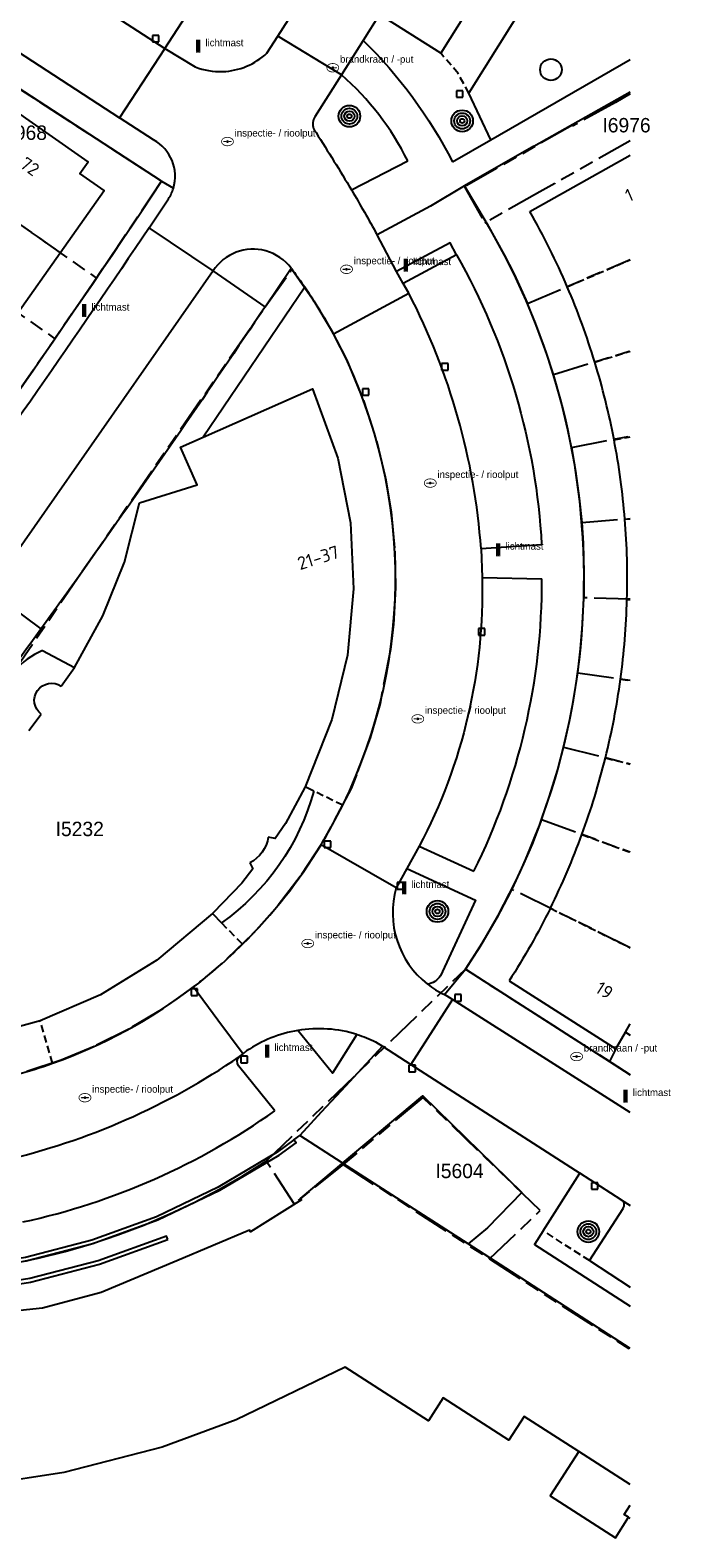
# Model space of a CAD drawing. Extents: x 168491 to 169507, y 481494 to 482503.
# Tile 93 of 108: x 169458 to 169503, y 482017 to 482121. Entities that reach past the tile are written whole.
import ezdxf
from ezdxf.enums import TextEntityAlignment as Align

# ---------------------------------------------------------------- set-up
doc = ezdxf.new("R2010")
doc.units = 0
doc.header["$LTSCALE"] = 0.5
doc.linetypes.add('KAD', pattern=[12, 5, -1, 2, -1, 2, -1])
doc.linetypes.add('STIPPELFIJN', pattern=[1.5, 1, -0.5])
doc.layers.get('0').update_dxf_attribs({"linetype": 'CONTINUOUS'})
for name, color, linetype in [('G01', 3, 'KAD'), ('G_BTD', 3, 'CONTINUOUS'), ('G_GBIP1', 7, 'CONTINUOUS'), ('G_OTD', 7, 'CONTINUOUS'), ('G_PNDMV', 1, 'CONTINUOUS'), ('G_PSHD', 1, 'CONTINUOUS'), ('G_WGD', 2, 'CONTINUOUS'), ('NAR', 7, 'CONTINUOUS'), ('PPAL', 7, 'CONTINUOUS'), ('PPUT', 7, 'CONTINUOUS'), ('PSTM', 170, 'CONTINUOUS'), ('PVGO', 7, 'CONTINUOUS'), ('Q23', 4, 'CONTINUOUS'), ('Z01', 2, 'CONTINUOUS')]:
    doc.layers.add(name, color=color, linetype=linetype)
doc.layers.add('PND', color=8, linetype='CONTINUOUS', lineweight=25)
doc.styles.add('ISO', font='isocpeur.ttf', dxfattribs={"height": 1})

# ---------------------------------------------------------------- blocks, each defined once
blk = doc.blocks.new('put')
at = {"linetype": 'ByBlock', "lineweight": -2}
h = blk.add_hatch(color=0, dxfattribs=at)
h.dxf.hatch_style = 1
edge = h.paths.add_edge_path()
edge.add_spline(control_points=[(0.44, 0), (0.44, 0.04), (0.43, 0.09), (0.36, 0.2), (0.28, 0.26), (0.09, 0.32), (-0.02, 0.33), (-0.22, 0.29), (-0.31, 0.24), (-0.42, 0.12), (-0.44, 0.06), (-0.44, -0.06), (-0.42, -0.12), (-0.33, -0.22), (-0.28, -0.26), (-0.1, -0.33), (0.04, -0.33), (0.27, -0.27), (0.37, -0.2), (0.43, -0.08), (0.44, -0.04), (0.44, 0)], knot_values=[0, 0, 0, 0, 0.380029, 0.380029, 1.118666, 1.118666, 1.857303, 1.857303, 2.59594, 2.59594, 3.13294, 3.13294, 3.66994, 3.66994, 4.20694, 4.20694, 5.079565, 5.079565, 5.952189, 5.952189, 6.283185, 6.283185, 6.283185, 6.283185], degree=3, periodic=0)
edge = h.paths.add_edge_path(flags=16)
edge.add_ellipse((0, 0), major_axis=(0.392, 0), ratio=0.689655, start_angle=0, end_angle=360)
h = blk.add_hatch(color=0, dxfattribs=at)
h.dxf.hatch_style = 1
h.paths.add_polyline_path([(-0.1, 0, -0.096396), (-0.09, 0.04), (-0.25, 0.04, 1), (-0.25, -0.04), (-0.09, -0.04, -0.096396)])
at = {"linetype": 'ByBlock', "lineweight": -2, "true_color": 0x681648}
h = blk.add_hatch(color=219, dxfattribs=at)
h.dxf.hatch_style = 1
h.paths.add_polyline_path([(0.1, 0, 1), (-0.1, 0, 1)])
at = {"linetype": 'ByBlock', "lineweight": -2}
h = blk.add_hatch(color=0, dxfattribs=at)
h.dxf.hatch_style = 1
h.paths.add_polyline_path([(0.25, 0.04), (0.09, 0.04, -0.096396), (0.1, 0, -0.096396), (0.09, -0.04), (0.25, -0.04, 1)])
at = {"color": 0, "linetype": 'ByBlock', "lineweight": -2}
blk.add_attdef('PUT', (0.5, 0.35), '', height=0.5, dxfattribs=at)
blk = doc.blocks.new('PAAL')
at = {"linetype": 'ByBlock', "lineweight": -2}
h = blk.add_hatch(color=0, dxfattribs=at)
h.dxf.hatch_style = 1
h.paths.add_polyline_path([(0.15, 0.8), (-0.15, 0.8), (-0.15, -0.1), (0, -0.1, -0.414214), (-0.1, 0, -1), (0.1, 0, -0.414214), (0, -0.1), (0.15, -0.1)])
at = {"linetype": 'ByBlock', "lineweight": -2, "true_color": 0x681648}
h = blk.add_hatch(color=219, dxfattribs=at)
h.dxf.hatch_style = 1
h.paths.add_polyline_path([(-0.1, 0, 1), (0.1, 0, 1)])
at = {"color": 0, "linetype": 'ByBlock', "lineweight": -2}
blk.add_attdef('PAAL', (0.5, 0.35), '', height=0.5, dxfattribs=at)
blk = doc.blocks.new('BOOM')
at = {"color": 0}
for radius in [0.75, 0.55, 0.35, 0.15]:
    blk.add_circle((0, 0), radius, dxfattribs=at)
blk = doc.blocks.new('SPEELOBJ')
at = {"color": 0, "linetype": 'Continuous'}
blk.add_circle((0, 0), 0.75, dxfattribs=at)
at = {"color": 0, "flags": 2}
blk.add_attdef('SPEELOBJECT', (1.45, 0), '', height=1, dxfattribs=at)
blk = doc.blocks.new('Q23')
for p, q in [((0.22, 0.22), (-0.23, 0.22)), ((-0.23, 0.22), (-0.23, -0.23)), ((0.22, -0.23), (0.22, 0.22)), ((-0.23, -0.23), (0.22, -0.23))]:
    blk.add_line(p, q)

msp = doc.modelspace()

# ---------------------------------------------------------------- linework, layer by layer
at = {"layer": 'G01'}
for p, q in [((169444.128, 482117.265), (169462.955, 482104.042)), ((169441.195, 482113.093), (169460.074, 482099.833)), ((169492.866, 482102.271), (169500, 482105.3448)), ((169462.955, 482104.042), (169460.074, 482099.833)), ((169457.168, 482095.642), (169460.074, 482099.833)), ((169494.666, 482097.35), (169500, 482098.9869)), ((169495.925, 482092.285), (169500, 482093.0595)), ((169496.632, 482087.068), (169500, 482087.3419)), ((169500, 482057.5364), (169491.773, 482061.596)), ((169474.739, 482042.722), (169488.56, 482056.039)), ((169480.07, 482042.479), (169490.241, 482035.925)), ((169490.241, 482035.925), (169500, 482029.6365))]:
    msp.add_line(p, q, dxfattribs=at)
for points in [[(169448.324, 482123.237), (169448.953, 482122.829), (169467.483, 482110.77), (169462.955, 482104.042)], [(169500, 482116.8301), (169498.975, 482116.232), (169496.001, 482114.597), (169495.986, 482114.665), (169488.494, 482110.383), (169489.912, 482107.872), (169489.998, 482107.921)], [(169500, 482113.5765), (169494.774, 482110.622), (169493.73, 482110.031), (169489.998, 482107.921)], [(169489.998, 482107.921), (169490.05, 482107.833), (169491.26, 482105.654), (169491.938, 482104.307), (169492.866, 482102.271)], [(169457.115, 482076.558), (169461.973, 482083.669), (169474.664, 482102.046), (169476.53, 482104.653), (169478.046, 482102.467), (169479.256, 482100.438), (169480.327, 482098.339), (169481.494, 482095.55), (169482.421, 482092.671), (169483.015, 482090.172), (169483.405, 482087.809), (169483.656, 482085.073), (169483.701, 482082.549), (169483.597, 482080.374), (169483.564, 482079.984), (169483.53, 482079.626), (169483.365, 482078.245), (169482.638, 482074.502), (169481.949, 482072.111), (169481.004, 482069.548), (169480.635, 482068.585), (169478.564, 482064.714), (169477.098, 482062.48), (169475.514, 482060.417), (169473.814, 482058.505), (169471.717, 482056.483), (169470.034, 482055.078), (169467.559, 482053.302), (169465.206, 482051.887), (169462.804, 482050.682), (169460.512, 482049.732), (169457.798, 482048.839)], [(169494.666, 482097.35), (169494.162, 482098.903), (169493.482, 482100.762), (169492.866, 482102.271)], [(169495.925, 482092.285), (169495.673, 482093.498), (169495.198, 482095.475), (169494.666, 482097.35)], [(169495.925, 482092.285), (169496.209, 482090.637), (169496.464, 482088.768), (169496.632, 482087.068)], [(169496.632, 482087.068), (169496.727, 482085.643), (169496.79, 482083.604), (169496.776, 482081.839)], [(169496.356, 482076.617), (169496.553, 482078.292), (169496.691, 482079.982), (169496.776, 482081.839)], [(169500, 482081.7503), (169496.776, 482081.839)], [(169495.377, 482071.462), (169495.786, 482073.275), (169496.063, 482074.728), (169496.356, 482076.617)], [(169496.356, 482076.617), (169500, 482076.118)], [(169493.849, 482066.45), (169494.382, 482067.993), (169494.945, 482069.84), (169495.377, 482071.462)], [(169495.377, 482071.462), (169500, 482070.3165)], [(169493.849, 482066.45), (169493.186, 482064.737), (169492.601, 482063.364), (169491.773, 482061.596)], [(169493.849, 482066.45), (169500, 482064.1861)], [(169491.773, 482061.596), (169491.684, 482061.416), (169490.736, 482059.611), (169489.708, 482057.837), (169488.56, 482056.039)], [(169500, 482048.7206), (169488.56, 482056.039)], [(169490.241, 482035.925), (169493.752, 482039.296), (169485.61, 482047.146), (169480.07, 482042.479)], [(169457.042, 482035.589), (169458.922, 482035.98), (169460.785, 482036.445), (169462.629, 482036.983), (169464.449, 482037.594), (169466.245, 482038.276), (169468.011, 482039.029), (169469.747, 482039.852), (169471.448, 482040.742), (169473.113, 482041.7), (169474.739, 482042.722)], [(169480.07, 482042.479), (169476.678, 482039.759), (169474.739, 482042.722)]]:
    msp.add_lwpolyline(points, dxfattribs=at)
at = {"layer": 'G_BTD', "linetype": 'Continuous', "lineweight": 25, "transparency": 33554687}
for points in [[(169488.8, 482116.882), (169492.906, 482123.483), (169497.37, 482126.07)], [(169490.328, 482113.651), (169488.8, 482116.882)]]:
    msp.add_lwpolyline(points, dxfattribs=at)
at = {"layer": 'G_BTD', "linetype": 'STIPPELFIJN', "lineweight": -3, "transparency": 33554687}
for points in [[(169488.8, 482116.882), (169488.06, 482118.259), (169486.848, 482119.654)], [(169497.167, 482035.805), (169493.963, 482037.88)]]:
    msp.add_lwpolyline(points, dxfattribs=at)
at = {"layer": 'G_GBIP1', "linetype": 'Continuous', "lineweight": 25, "transparency": 33554687}
for points in [[(169459.225, 482078.176, 0.2714956), (169456.355, 482074.497)], [(169478.047, 482068.419, -0.17189749), (169471.648, 482059.264)]]:
    msp.add_lwpolyline(points, format="xyb", dxfattribs=at)
for points in [[(169459.225, 482078.176), (169461.445, 482076.988)], [(169478.047, 482068.419), (169477.437, 482068.721)], [(169471.02, 482059.911), (169471.648, 482059.264)], [(169499.666, 482051.666), (169500, 482051.4556)], [(169499.008, 482050.505), (169498.567, 482049.638)], [(169498.567, 482049.638), (169500, 482048.7212)]]:
    msp.add_lwpolyline(points, dxfattribs=at)
at = {"layer": 'G_OTD', "linetype": 'STIPPELFIJN', "lineweight": -3, "transparency": 33554687}
for points in [[(169480.047, 482067.429), (169478.047, 482068.419)], [(169471.648, 482059.264), (169473.094, 482057.774)], [(169459.921, 482049.517), (169459.049, 482052.465)]]:
    msp.add_lwpolyline(points, dxfattribs=at)
at = {"layer": 'G_PNDMV', "linetype": 'Continuous', "lineweight": 25, "transparency": 33554687}
for points in [[(169460.446, 482105.804), (169463.491, 482110.13), (169461.814, 482111.31), (169462.38, 482112.114), (169456.521, 482116.231), (169452.913, 482111.095)], [(169493.028, 482108.67), (169500, 482112.583)], [(169457.511, 482101.633), (169460.446, 482105.804)], [(169470.361, 482092.99), (169477.946, 482096.35), (169479.712, 482091.534), (169480.579, 482087.05), (169480.803, 482082.457), (169480.371, 482077.859), (169479.305, 482073.381), (169477.437, 482068.721)], [(169461.445, 482076.988), (169463.404, 482080.59), (169464.902, 482084.309), (169465.944, 482088.442), (169469.95, 482089.694), (169468.798, 482092.29), (169470.361, 482092.99)], [(169460.515, 482075.694), (169461.445, 482076.988)], [(169458.278, 482072.63), (169459.132, 482073.759)], [(169477.437, 482068.721), (169477.413, 482068.662), (169476.089, 482066.165), (169475.362, 482065.122), (169474.879, 482065.211)], [(169473.604, 482063.43), (169473.821, 482063.024), (169473.04, 482062.012), (169471.069, 482059.952), (169471.02, 482059.911)], [(169471.02, 482059.911), (169467.155, 482056.68), (169463.25, 482054.27), (169459.049, 482052.465)], [(169491.599, 482055.237), (169499.008, 482050.505)], [(169459.049, 482052.465), (169454.576, 482051.24), (169454.315, 482051.207)], [(169499.666, 482051.666), (169500, 482052.2554)], [(169499.008, 482050.505), (169499.666, 482051.666)], [(169480.033, 482042.586), (169479.954, 482042.52), (169477.108, 482040.126), (169477.198, 482040.019), (169473.65, 482037.809), (169473.588, 482037.93), (169468.54, 482035.798)], [(169488.75, 482036.962), (169480.033, 482042.586)], [(169500, 482029.7043), (169488.75, 482036.962)], [(169468.54, 482035.798), (169463.299, 482033.585), (169459.223, 482032.516), (169448.13, 482031.355), (169443.359, 482031.616), (169433.222, 482033.58)], [(169496.428, 482022.552), (169492.643, 482024.991), (169491.576, 482023.335), (169487.016, 482026.274), (169485.992, 482024.685), (169480.214, 482028.408), (169472.659, 482024.747), (169467.521, 482022.86), (169460.697, 482021.094), (169455.289, 482020.255), (169448.251, 482019.866), (169442.783, 482020.108), (169435.806, 482021.111), (169433.826, 482021.599)], [(169500, 482020.2503), (169496.428, 482022.552)], [(169499.888, 482017.98), (169499.579, 482018.179), (169500, 482018.832)], [(169500, 482017.9078), (169499.888, 482017.98)]]:
    msp.add_lwpolyline(points, dxfattribs=at)
at = {"layer": 'G_PNDMV', "linetype": 'STIPPELFIJN', "lineweight": -3, "transparency": 33554687}
for points in [[(169452.913, 482111.095), (169460.446, 482105.804)], [(169495.627, 482103.441), (169500, 482105.3175)], [(169497.539, 482098.214), (169500, 482098.9675)], [(169498.877, 482092.811), (169500, 482093.0259)], [(169499.625, 482087.296), (169500, 482087.3268)], [(169499.774, 482081.732), (169500, 482081.7259)], [(169499.323, 482076.185), (169500, 482076.0937)], [(169498.277, 482070.718), (169500, 482070.2902)], [(169496.648, 482065.396), (169500, 482064.1693)], [(169494.455, 482060.281), (169500, 482057.5394)]]:
    msp.add_lwpolyline(points, dxfattribs=at)
at = {"layer": 'G_PNDMV', "linetype": 'Continuous', "lineweight": 25, "transparency": 33554687}
for points in [[(169495.627, 482103.441, 0.02841426), (169493.028, 482108.67)], [(169497.539, 482098.214, 0.02710846), (169495.627, 482103.441)], [(169498.877, 482092.811, 0.0270585), (169497.539, 482098.214)], [(169499.625, 482087.296, 0.02721438), (169498.877, 482092.811)], [(169499.774, 482081.732, 0.02713854), (169499.625, 482087.296)], [(169499.323, 482076.185, 0.02723245), (169499.774, 482081.732)], [(169459.132, 482073.759, -0.9836756), (169460.515, 482075.694)], [(169498.277, 482070.718, 0.02709459), (169499.323, 482076.185)], [(169496.648, 482065.396, 0.02688166), (169498.277, 482070.718)], [(169494.455, 482060.281, 0.02713287), (169496.648, 482065.396)], [(169474.879, 482065.211, -0.24286134), (169473.604, 482063.43)], [(169494.455, 482060.281, -0.02811802), (169491.599, 482055.237)]]:
    msp.add_lwpolyline(points, format="xyb", dxfattribs=at)
at = {"layer": 'G_PSHD', "linetype": 'Continuous', "lineweight": 25, "transparency": 33554687}
for points in [[(169434.243, 482037.056), (169434.178, 482036.813), (169438.855, 482035.684), (169443.692, 482034.994), (169448.537, 482034.775), (169453.319, 482035.042), (169458.084, 482035.786), (169462.72, 482036.988), (169467.217, 482038.633), (169471.522, 482040.692), (169475.629, 482043.126), (169476.816, 482043.998), (169476.666, 482044.193)], [(169476.666, 482044.193), (169475.493, 482043.332), (169471.406, 482040.909), (169467.122, 482038.86), (169462.646, 482037.223), (169458.034, 482036.027), (169453.293, 482035.286), (169448.536, 482035.021), (169443.715, 482035.239), (169438.901, 482035.925), (169434.243, 482037.056)], [(169467.917, 482037.285), (169467.82, 482037.517), (169463.091, 482035.798), (169458.336, 482034.566), (169453.45, 482033.802), (169448.544, 482033.528), (169443.576, 482033.753), (169438.62, 482034.459), (169433.848, 482035.611), (169433.785, 482035.369), (169438.573, 482034.213), (169443.552, 482033.503), (169448.545, 482033.277), (169453.476, 482033.552), (169458.387, 482034.32), (169463.165, 482035.558), (169467.917, 482037.285)]]:
    msp.add_lwpolyline(points, dxfattribs=at)
at = {"layer": 'G_WGD', "linetype": 'Continuous', "lineweight": 25, "transparency": 33554687}
for points in [[(169500, 482140.9969), (169494.508, 482131.893), (169486.848, 482119.654)], [(169467.483, 482110.77), (169448.953, 482122.829), (169447.651, 482123.696), (169427.744, 482136.816)], [(169482.601, 482122.337), (169481.473, 482120.554)], [(169486.848, 482119.654), (169482.601, 482122.337)], [(169490.328, 482113.651), (169500, 482119.2168)], [(169479.959, 482118.16), (169478.116, 482115.247)], [(169493.315, 482113.202), (169500, 482116.9867)], [(169487.664, 482112.118), (169490.328, 482113.651)], [(169493.315, 482113.202), (169488.506, 482110.445)], [(169480.654, 482110.168), (169484.559, 482112.175)], [(169489.998, 482107.921), (169488.506, 482110.445)], [(169487.945, 482105.649), (169487.499, 482106.481), (169483.792, 482104.51)], [(169487.945, 482105.649), (169484.242, 482103.665)], [(169474.664, 482102.046), (169471.053, 482104.544)], [(169474.664, 482102.046), (169476.478, 482104.725)], [(169484.242, 482103.665), (169483.792, 482104.51)], [(169477.423, 482103.404), (169470.361, 482092.99)], [(169484.506, 482063.043), (169483.767, 482061.706)], [(169484.506, 482063.043), (169489.253, 482060.832), (169486.832, 482055.585)], [(169488.56, 482056.039), (169498.567, 482049.638)], [(169476.666, 482044.193), (169477.072, 482044.501)], [(169480.033, 482042.586), (169480.009, 482042.601), (169477.072, 482044.501)], [(169493.963, 482037.88), (169496.512, 482041.881)], [(169499.377, 482040.039), (169496.512, 482041.881)], [(169497.167, 482035.805), (169499.498, 482039.417)], [(169493.963, 482037.88), (169493.353, 482036.922), (169500, 482032.6422)], [(169497.167, 482035.805), (169500, 482033.9677)]]:
    msp.add_lwpolyline(points, dxfattribs=at)
at = {"layer": 'G_WGD', "lineweight": -3, "transparency": 33554687}
for points in [[(169430.455, 482137.55), (169449.871, 482124.749), (169464.571, 482115.178)], [(169467.699, 482119.982), (169470.368, 482124.11), (169455.658, 482133.667), (169452.982, 482129.52)], [(169452.982, 482129.52), (169467.699, 482119.982)], [(169475.541, 482120.84), (169476.652, 482122.575)], [(169467.699, 482119.982), (169464.571, 482115.178)], [(169467.699, 482119.982), (169469.805, 482118.713)], [(169474.794, 482119.672), (169475.541, 482120.84)], [(169479.959, 482118.16), (169475.541, 482120.84)], [(169481.473, 482120.554), (169479.959, 482118.16)], [(169466.924, 482113.646), (169464.571, 482115.178)], [(169467.483, 482110.77), (169468.301, 482110.276)], [(169488.506, 482110.445), (169486.142, 482109.033)], [(169466.612, 482107.529), (169467.963, 482109.546)], [(169486.142, 482109.033), (169482.443, 482107.042)], [(169471.053, 482104.544), (169466.612, 482107.529)], [(169483.792, 482104.51), (169482.443, 482107.042)], [(169471.053, 482104.544), (169455.531, 482082.325)], [(169484.637, 482102.989), (169484.242, 482103.665)], [(169479.401, 482100.172), (169484.637, 482102.989)], [(169493.853, 482085.529), (169489.65, 482085.245)], [(169462.859, 482084.919), (169462.416, 482084.294), (169461.973, 482083.669)], [(169489.65, 482085.245), (169489.718, 482083.255)], [(169489.718, 482083.255), (169493.873, 482083.145)], [(169455.531, 482082.325), (169459.105, 482079.689)], [(169483.767, 482061.706), (169478.55, 482064.691)], [(169485.36, 482064.587), (169484.506, 482063.043)], [(169485.36, 482064.587), (169489.154, 482062.855)], [(169487.11, 482054.284), (169488.56, 482056.039)], [(169469.693, 482054.814), (169471.393, 482052.522), (169473.134, 482050.18)], [(169487.665, 482053.931), (169484.776, 482049.428)], [(169487.665, 482053.931), (169487.11, 482054.284)], [(169500, 482046.093), (169487.665, 482053.931)], [(169481.039, 482051.513), (169479.341, 482048.827), (169476.931, 482051.791)], [(169482.332, 482051), (169482.809, 482050.693)], [(169472.882, 482049.98), (169473.134, 482050.18)], [(169473.374, 482050.37), (169473.134, 482050.18)], [(169482.809, 482050.693), (169479.94, 482047.597), (169478.561, 482046.108), (169477.072, 482044.501)], [(169482.809, 482050.693), (169484.776, 482049.428)], [(169475.343, 482046.221), (169472.823, 482049.343)], [(169484.776, 482049.428), (169496.512, 482041.881)], [(169499.377, 482040.039), (169500, 482039.6384)]]:
    msp.add_lwpolyline(points, dxfattribs=at)
at = {"layer": 'G_WGD', "linetype": 'Continuous', "lineweight": 25, "transparency": 33554687}
for points in [[(169481.473, 482120.554, -0.08073839), (169487.664, 482112.118)], [(169484.559, 482112.175, 0.09891361), (169479.959, 482118.16)], [(169478.116, 482115.247, 0.23669385), (169478.033, 482114.423)], [(169478.033, 482114.423, 0.0826274), (169478.196, 482114.148)], [(169478.196, 482114.148, -0.00960746), (169480.654, 482110.168)], [(169421.334, 482048.018, 0.02331462), (169467.483, 482110.77)], [(169488.56, 482056.039, 0.28892515), (169489.998, 482107.921)], [(169474.71, 482105.932, 0.32761848), (169471.053, 482104.544)], [(169476.478, 482104.725, 0.16648803), (169474.71, 482105.932)], [(169479.401, 482100.172, 0.02652179), (169477.423, 482103.404)], [(169480.047, 482067.429, 0.24286114), (169479.401, 482100.172)], [(169478.55, 482064.691, 0.02150888), (169480.047, 482067.429)], [(169473.094, 482057.774, 0.06197507), (169478.55, 482064.691)], [(169483.767, 482061.706, 0.30595248), (169485.926, 482055.016)], [(169469.693, 482054.814, 0.03161036), (169473.094, 482057.774)], [(169486.832, 482055.585, -0.22431479), (169485.926, 482055.016)], [(169459.921, 482049.517, 0.0783417), (169469.693, 482054.814)], [(169454.699, 482048.102, 0.03775494), (169459.921, 482049.517)], [(169499.498, 482039.417, 0.42618036), (169499.377, 482040.039)]]:
    msp.add_lwpolyline(points, format="xyb", dxfattribs=at)
at = {"layer": 'G_WGD', "lineweight": -3, "transparency": 33554687}
for points in [[(169471.721, 482118.388, 0.18100999), (169474.794, 482119.672)], [(169469.805, 482118.713, 0.10286864), (169471.721, 482118.388)], [(169468.301, 482110.276, 0.35456996), (169466.924, 482113.646)], [(169467.963, 482109.546, 0.06893681), (169468.301, 482110.276)], [(169480.654, 482110.168, -0.00795504), (169482.443, 482107.042)], [(169466.612, 482107.529, -0.00808746), (169450.936, 482085.006)], [(169487.945, 482105.649, -0.11550138), (169493.853, 482085.529)], [(169476.478, 482104.725, -0.01406736), (169476.592, 482104.563)], [(169476.592, 482104.563, -0.00994571), (169477.423, 482103.404)], [(169474.664, 482102.046, -0.00622695), (169462.859, 482084.919)], [(169489.65, 482085.245, 0.10127832), (169484.637, 482102.989)], [(169459.105, 482079.689, 0.00089987), (169461.973, 482083.669)], [(169489.718, 482083.255, -0.12845739), (169485.36, 482064.587)], [(169489.154, 482062.855, 0.11655938), (169493.873, 482083.145)], [(169455.357, 482074.547, 0.00157144), (169459.105, 482079.689)], [(169485.926, 482055.016, 0.05543951), (169487.11, 482054.284)], [(169476.931, 482051.791, 0.1081593), (169473.374, 482050.37)], [(169481.039, 482051.513, 0.11683726), (169476.931, 482051.791)], [(169481.039, 482051.513, -0.03964615), (169482.332, 482051)], [(169456.466, 482042.753, 0.09376053), (169472.882, 482049.98)], [(169472.823, 482049.343, -0.40645165), (169472.882, 482049.98)], [(169457.86, 482038.493, 0.10148776), (169475.343, 482046.221)]]:
    msp.add_lwpolyline(points, format="xyb", dxfattribs=at)
at = {"layer": 'PND', "linetype": 'Continuous', "lineweight": 25, "transparency": 33554687}
for points in [[(169480.033, 482042.586), (169485.617, 482047.256), (169492.483, 482040.537), (169490.102, 482038.092), (169488.75, 482036.962)], [(169496.428, 482022.552), (169494.443, 482019.472), (169498.97, 482016.555), (169499.888, 482017.98)]]:
    msp.add_lwpolyline(points, dxfattribs=at)

# ---------------------------------------------------------------- block references
at = {"layer": 'PPAL', "linetype": 'Continuous', "lineweight": 13, "transparency": 33554687}
for p in [(169470.022, 482119.793), (169484.431, 482104.594), (169462.109, 482101.435), (169490.846, 482084.83), (169484.305, 482061.342), (169474.807, 482050.014), (169499.679, 482046.887)]:
    msp.add_blockref('PAAL', p, dxfattribs=at).add_auto_attribs({'PAAL': 'lichtmast'})
at = {"layer": 'PPUT', "linetype": 'Continuous', "lineweight": 13, "transparency": 33554687}
for p, values in [((169479.36, 482118.65), {'PUT': 'brandkraan / -put'}), ((169472.052, 482113.523), {'PUT': 'inspectie- / rioolput'}), ((169480.315, 482104.653), {'PUT': 'inspectie- / rioolput'}), ((169486.124, 482089.806), {'PUT': 'inspectie- / rioolput'}), ((169485.259, 482073.431), {'PUT': 'inspectie- / rioolput'}), ((169477.623, 482057.833), {'PUT': 'inspectie- / rioolput'}), ((169496.28, 482049.98), {'PUT': 'brandkraan / -put'}), ((169462.163, 482047.123), {'PUT': 'inspectie- / rioolput'})]:
    msp.add_blockref('put', p, dxfattribs=at).add_auto_attribs(values)
at = {"layer": 'PSTM', "linetype": 'Continuous', "lineweight": 0, "transparency": 33554687}
msp.add_blockref('SPEELOBJ', (169494.498, 482118.517), dxfattribs=at)
at = {"layer": 'PVGO', "linetype": 'Continuous', "lineweight": 0, "transparency": 33554687}
for p in [(169480.511, 482115.288), (169488.338, 482114.957), (169486.625, 482060.059), (169497.094, 482037.821)]:
    msp.add_blockref('BOOM', p, dxfattribs=at)
at = {"layer": 'Q23'}
for p in [(169467.07, 482120.68), (169488.168, 482116.836), (169487.14, 482097.88), (169481.649, 482096.14), (169481.651, 482096.138), (169489.701, 482079.481), (169479.003, 482064.728), (169484.057, 482061.841), (169469.763, 482054.458), (169488.054, 482054.063), (169473.211, 482049.779), (169484.869, 482049.16), (169497.535, 482040.997)]:
    msp.add_blockref('Q23', p, dxfattribs=at)

# ---------------------------------------------------------------- texts
at = {"layer": 'NAR', "linetype": 'Continuous', "lineweight": 25, "transparency": 33554687, "style": 'ISO'}
for s, rotation, p in [('72', 324.9, (169458.335, 482111.79)), ('1', 23.2, (169499.926, 482109.805)), ('21-37', 17.4, (169478.353, 482084.626)), ('19', 327.4, (169498.207, 482054.579))]:
    msp.add_text(s, height=0.9, rotation=rotation, dxfattribs=at).set_placement(p, align=Align.MIDDLE_CENTER)
at = {"layer": 'Z01', "ltscale": 0.5}
for s, p in [('I4968', (169456.1819, 482113.6395)), ('I6976', (169498.069, 482114.161)), ('I5232', (169460.1285, 482065.2874)), ('I5604', (169486.4817, 482041.5355))]:
    msp.add_text(s, height=1, dxfattribs=at).set_placement(p)

doc.saveas('drawing.dxf')
